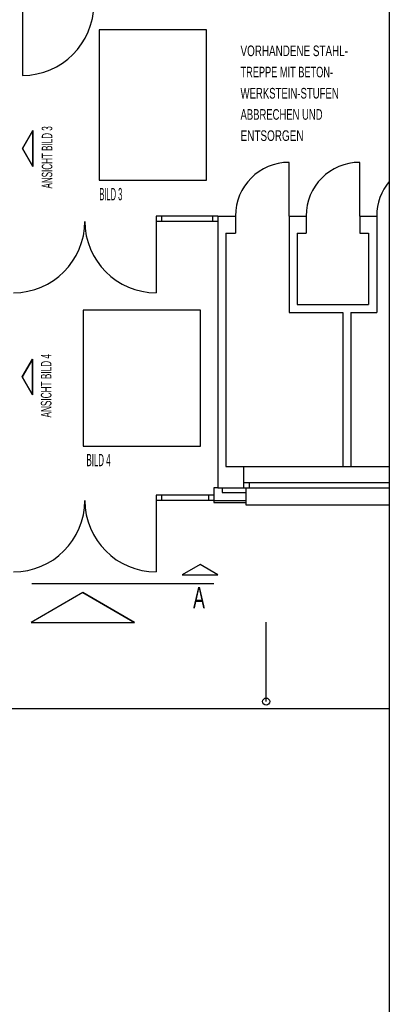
# Model space of a CAD drawing. Extents: x -0.6 to 1.54, y -0.37 to 1.17.
# Tile 73 of 79: x 0.65 to 0.76, y 0.26 to 0.54. Entities that reach past the tile are written whole.
import ezdxf

# ---------------------------------------------------------------- set-up
doc = ezdxf.new("R2010")
doc.units = 0
doc.linetypes.add('KCONTINUOUS', pattern=[0])
doc.layers.add('W01_---', color=7, linetype='CONTINUOUS')

msp = doc.modelspace()

# ---------------------------------------------------------------- linework, layer by layer
at = {"layer": 'W01_---', "color": 7, "linetype": 'KCONTINUOUS'}
for p, q in [((0.75628, 0.74612), (0.75628, 0.34018)), ((0.65241, 0.54393), (0.65241, 0.52373)), ((0.7045, 0.53666), (0.6741, 0.53666)), ((0.6741, 0.53666), (0.6741, 0.4941)), ((0.7045, 0.4941), (0.7045, 0.53666)), ((0.65242, 0.50306), (0.65535, 0.50813)), ((0.65242, 0.50306), (0.65535, 0.50813)), ((0.65535, 0.50813), (0.65242, 0.50306)), ((0.65535, 0.50813), (0.65535, 0.49799)), ((0.65535, 0.50813), (0.65535, 0.49799)), ((0.65535, 0.49799), (0.65535, 0.50813)), ((0.65535, 0.49799), (0.65242, 0.50306)), ((0.65535, 0.49799), (0.65242, 0.50306)), ((0.65242, 0.50306), (0.65535, 0.49799)), ((0.72791, 0.48393), (0.72791, 0.49913)), ((0.74791, 0.48393), (0.74791, 0.49913)), ((0.6741, 0.4941), (0.7045, 0.4941)), ((0.69026, 0.48393), (0.69026, 0.48243)), ((0.69176, 0.48393), (0.69026, 0.48393)), ((0.70771, 0.48393), (0.69026, 0.48393)), ((0.69176, 0.48243), (0.69026, 0.48243)), ((0.69026, 0.48243), (0.69026, 0.46223)), ((0.70771, 0.48243), (0.69026, 0.48243)), ((0.69176, 0.48393), (0.69176, 0.48243)), ((0.70621, 0.48393), (0.70621, 0.48243)), ((0.70771, 0.48393), (0.70771, 0.41303)), ((0.70771, 0.48393), (0.71271, 0.48393)), ((0.71271, 0.48393), (0.71271, 0.47913)), ((0.72791, 0.48393), (0.72791, 0.47913)), ((0.72791, 0.48393), (0.73271, 0.48393)), ((0.73271, 0.48393), (0.73271, 0.47913)), ((0.74791, 0.48393), (0.75271, 0.48393)), ((0.74791, 0.48393), (0.74791, 0.47913)), ((0.75271, 0.48393), (0.75271, 0.47913)), ((0.71001, 0.47913), (0.71001, 0.41303)), ((0.71001, 0.47913), (0.71271, 0.47913)), ((0.72791, 0.47913), (0.72791, 0.45663)), ((0.73021, 0.47913), (0.73021, 0.45893)), ((0.73021, 0.47913), (0.73271, 0.47913)), ((0.74791, 0.47913), (0.75041, 0.47913)), ((0.75041, 0.47913), (0.75041, 0.45893)), ((0.75271, 0.47913), (0.75271, 0.45663)), ((0.70283, 0.45725), (0.66963, 0.45725)), ((0.66963, 0.45725), (0.66963, 0.41885)), ((0.70283, 0.41885), (0.70283, 0.45725)), ((0.73021, 0.45893), (0.75041, 0.45893)), ((0.72791, 0.45663), (0.74311, 0.45663)), ((0.74311, 0.45663), (0.74311, 0.41303)), ((0.74541, 0.45663), (0.74541, 0.41303)), ((0.74541, 0.45663), (0.75271, 0.45663)), ((0.65233, 0.43838), (0.65526, 0.44345)), ((0.65233, 0.43838), (0.65526, 0.44345)), ((0.65526, 0.44345), (0.65233, 0.43838)), ((0.65526, 0.44345), (0.65526, 0.4333)), ((0.65526, 0.44345), (0.65526, 0.4333)), ((0.65526, 0.4333), (0.65526, 0.44345)), ((0.65526, 0.4333), (0.65233, 0.43838)), ((0.65526, 0.4333), (0.65233, 0.43838)), ((0.65233, 0.43838), (0.65526, 0.4333)), ((0.66963, 0.41885), (0.70283, 0.41885)), ((0.70771, 0.41303), (0.70771, 0.40703)), ((0.71001, 0.41303), (0.71501, 0.41303)), ((0.71501, 0.41303), (0.75628, 0.41303)), ((0.71501, 0.41303), (0.71501, 0.40703)), ((0.74311, 0.41303), (0.74541, 0.41303)), ((0.70661, 0.40703), (0.70661, 0.40343)), ((0.70771, 0.40703), (0.70661, 0.40703)), ((0.70771, 0.40703), (0.71501, 0.40703)), ((0.70891, 0.40703), (0.70891, 0.40573)), ((0.71501, 0.40853), (0.75628, 0.40853)), ((0.71501, 0.40703), (0.75628, 0.40703)), ((0.71561, 0.40703), (0.71561, 0.40223)), ((0.71661, 0.40853), (0.71661, 0.40703)), ((0.70661, 0.40493), (0.69026, 0.40493)), ((0.69026, 0.40493), (0.69026, 0.40343)), ((0.69176, 0.40493), (0.69026, 0.40493)), ((0.69176, 0.40493), (0.69176, 0.40343)), ((0.70511, 0.40493), (0.70511, 0.40343)), ((0.70891, 0.40573), (0.71561, 0.40573)), ((0.69026, 0.40343), (0.69026, 0.38323)), ((0.70661, 0.40343), (0.69026, 0.40343)), ((0.69176, 0.40343), (0.69026, 0.40343)), ((0.70661, 0.40343), (0.70661, 0.40283)), ((0.70661, 0.40343), (0.71561, 0.40343)), ((0.70661, 0.40283), (0.71561, 0.40283)), ((0.71561, 0.40223), (0.75628, 0.40223)), ((0.70269, 0.38529), (0.69761, 0.38236)), ((0.70269, 0.38529), (0.69762, 0.38236)), ((0.70269, 0.38529), (0.69762, 0.38236)), ((0.70776, 0.38236), (0.70269, 0.38529)), ((0.70776, 0.38236), (0.70269, 0.38529)), ((0.70776, 0.38236), (0.70269, 0.38529)), ((0.69761, 0.38236), (0.70776, 0.38236)), ((0.69762, 0.38236), (0.70776, 0.38236)), ((0.69762, 0.38236), (0.70776, 0.38236)), ((0.65509, 0.37992), (0.70658, 0.37992)), ((0.66946, 0.37737), (0.65483, 0.36892)), ((0.66946, 0.37737), (0.65483, 0.36892)), ((0.66946, 0.37737), (0.65483, 0.36892)), ((0.66946, 0.37737), (0.65483, 0.36892)), ((0.66946, 0.37737), (0.65483, 0.36892)), ((0.66946, 0.37737), (0.65483, 0.36892)), ((0.68409, 0.36892), (0.66946, 0.37737)), ((0.68409, 0.36892), (0.66946, 0.37737)), ((0.68409, 0.36892), (0.66946, 0.37737)), ((0.68409, 0.36892), (0.66946, 0.37737)), ((0.66946, 0.37737), (0.68409, 0.36892)), ((0.66946, 0.37737), (0.68409, 0.36892)), ((0.65483, 0.36892), (0.68409, 0.36892)), ((0.65483, 0.36892), (0.68409, 0.36892)), ((0.65483, 0.36892), (0.68409, 0.36892)), ((0.65483, 0.36892), (0.68409, 0.36892)), ((0.65483, 0.36892), (0.68409, 0.36892)), ((0.65483, 0.36892), (0.68409, 0.36892)), ((0.72141, 0.34653), (0.72141, 0.36901)), ((0.72141, 0.34653), (0.72141, 0.36901)), ((0.62341, 0.34453), (0.75628, 0.34453)), ((0.75628, 0.34018), (0.75628, 0.23872))]:
    msp.add_line(p, q, dxfattribs=at)
msp.add_circle((0.72141, 0.34653), 0.001, dxfattribs=at)
for centre, radius, start, end in [((0.65241, 0.54393), 0.0202, 270, 360), ((0.72791, 0.48393), 0.0152, 90, 180), ((0.74791, 0.48393), 0.0152, 90, 180), ((0.76791, 0.48393), 0.0152, 139.888, 180), ((0.64986, 0.48243), 0.0202, 270, 360), ((0.69026, 0.48243), 0.0202, 180, 270), ((0.64986, 0.40343), 0.0202, 270, 360), ((0.69026, 0.40343), 0.0202, 180, 270)]:
    msp.add_arc(centre, radius, start, end, dxfattribs=at)

# ---------------------------------------------------------------- texts
at = {"layer": 'W01_---', "color": 7}
for s, height, width, p in [('VORHANDENE STAHL- ', 0.003, 0.696314, (0.71415, 0.52919, 61)), ('TREPPE MIT BETON- ', 0.003, 0.649412, (0.71415, 0.52319, 61)), ('WERKSTEIN-STUFEN', 0.003, 0.674667, (0.71415, 0.51719, 61)), ('ABBRECHEN UND ', 0.003, 0.668095, (0.71415, 0.51119, 61)), ('ENTSORGEN ', 0.003, 0.701926, (0.71415, 0.50519, 61)), ('BILD 3', 0.0035, 0.452381, (0.67419, 0.48838, 61)), ('BILD 4', 0.0035, 0.47619, (0.67052, 0.41313, 61)), ('A ', 0.006, 0.622333, (0.70073, 0.37295, 61))]:
    msp.add_text(s, height=height, dxfattribs=dict(at, width=width)).set_placement(p)
for s, width, p in [('ANSICHT BILD 3', 0.568881, (0.66086, 0.49172, 61)), ('ANSICHT BILD 4', 0.58, (0.66061, 0.42691, 61))]:
    msp.add_text(s, height=0.003, rotation=90.0027, dxfattribs=dict(at, width=width)).set_placement(p)

doc.saveas('drawing.dxf')
